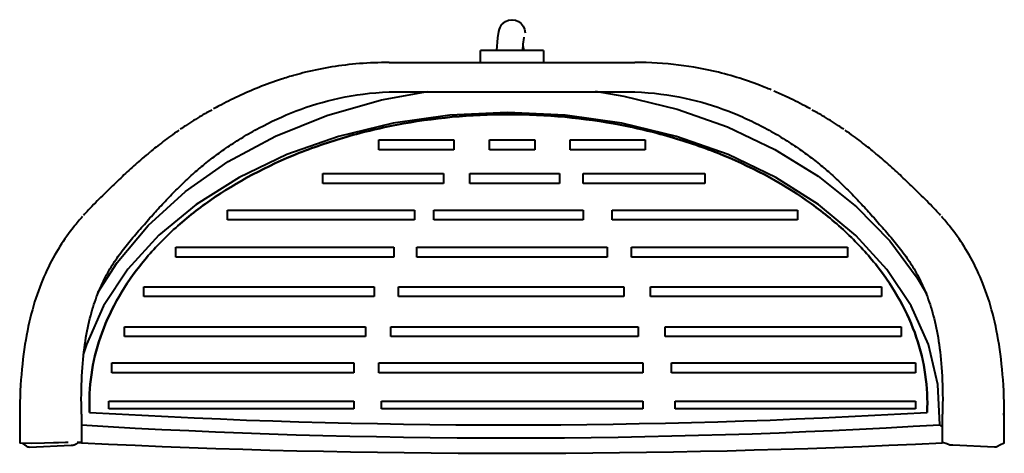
# Model space of a CAD drawing. Header units: millimetres. Extents: x -756 to 756, y -317 to 350.
import ezdxf

# ---------------------------------------------------------------- set-up
doc = ezdxf.new("R2010")
doc.units = ezdxf.units.MM
doc.layers.add('G-PLANOTM', color=6, linetype='Continuous', lineweight=40)

msp = doc.modelspace()

# ---------------------------------------------------------------- linework, layer by layer
at = {"layer": 'G-PLANOTM'}
for p, q in [((48.5, 302.5), (-48.5, 302.5)), ((-48.5, 301), (-48.5, 302.4)), ((-48.5, 295.7), (-48.5, 301)), ((-48.5, 292.4), (-48.5, 295.7)), ((-48.5, 287.9), (-48.5, 292.4)), ((-48.5, 283.9), (-48.5, 287.9)), ((48.5, 302.4), (48.5, 301)), ((48.5, 301), (48.5, 295.7)), ((48.5, 295.7), (48.5, 292.4)), ((48.5, 292.4), (48.5, 287.9)), ((48.5, 287.9), (48.5, 283.9)), ((-188.8, 283.9), (188.8, 283.9)), ((-188.8, 238.9), (188.8, 238.9)), ((-204.4, 149.9), (-204.4, 164.9)), ((-204.4, 164.9), (-89.4, 164.9)), ((-89.4, 164.9), (-89.4, 149.9)), ((-34.5, 149.9), (-34.5, 164.9)), ((-34.5, 164.9), (34.9, 164.9)), ((34.9, 164.9), (34.9, 149.9)), ((89.4, 164.9), (204.4, 164.9)), ((89.4, 149.9), (89.4, 164.9)), ((204.4, 164.9), (204.4, 149.9)), ((-89.4, 149.9), (-204.4, 149.9)), ((34.9, 149.9), (-34.5, 149.9)), ((204.4, 149.9), (89.4, 149.9)), ((-290.5, 98.2), (-290.5, 113.2)), ((-290.5, 113.2), (-105.5, 113.2)), ((-105.5, 113.2), (-105.5, 98.2)), ((-64.9, 98.2), (-64.9, 113.2)), ((-64.9, 113.2), (72.9, 113.2)), ((72.9, 113.2), (72.9, 98.2)), ((109.6, 98.2), (109.6, 113.2)), ((109.6, 113.2), (296.2, 113.2)), ((296.2, 113.2), (296.2, 98.2)), ((-105.5, 98.2), (-290.5, 98.2)), ((72.9, 98.2), (-64.9, 98.2)), ((296.2, 98.2), (109.6, 98.2)), ((-437.4, 57), (-149.8, 57)), ((-437.4, 42), (-437.4, 57)), ((-149.8, 57), (-149.8, 42)), ((-120, 57), (109.6, 57)), ((-120, 42), (-120, 57)), ((109.6, 57), (109.6, 42)), ((153.9, 42), (153.9, 57)), ((153.9, 57), (438.9, 57)), ((438.9, 57), (438.9, 42)), ((-149.8, 42), (-437.4, 42)), ((109.6, 42), (-120, 42)), ((438.9, 42), (153.9, 42)), ((-516.7, -15), (-516.7, 0)), ((-516.7, 0), (-181.7, 0)), ((-181.7, 0), (-181.7, -15)), ((-146.4, -15), (-146.4, 0)), ((-146.4, 0), (146.4, 0)), ((146.4, 0), (146.4, -15)), ((183.7, -15), (183.7, 0)), ((183.7, 0), (515.5, 0)), ((515.5, 0), (515.5, -15)), ((-181.7, -15), (-516.7, -15)), ((146.4, -15), (-146.4, -15)), ((515.5, -15), (183.7, -15)), ((-565.5, -60.7), (-211.8, -60.7)), ((-565.5, -75.7), (-565.5, -60.7)), ((-211.8, -60.7), (-211.8, -75.7)), ((-174.5, -60.7), (171.6, -60.7)), ((-174.5, -75.7), (-174.5, -60.7)), ((171.6, -60.7), (171.6, -75.7)), ((213, -75.7), (213, -60.7)), ((213, -60.7), (568, -60.7)), ((568, -60.7), (568, -75.7)), ((-211.8, -75.7), (-565.5, -75.7)), ((171.6, -75.7), (-174.5, -75.7)), ((568, -75.7), (213, -75.7)), ((-595.3, -137.2), (-595.3, -122.2)), ((-595.3, -122.2), (-225.3, -122.2)), ((-225.3, -122.2), (-225.3, -137.2)), ((-186, -137.2), (-186, -122.2)), ((-186, -122.2), (194, -122.2)), ((194, -122.2), (194, -137.2)), ((235.4, -137.2), (235.4, -122.2)), ((235.4, -122.2), (598.2, -122.2)), ((598.2, -122.2), (598.2, -137.2)), ((-225.3, -137.2), (-595.3, -137.2)), ((194, -137.2), (-186, -137.2)), ((598.2, -137.2), (235.4, -137.2)), ((-614.8, -177.8), (-242.8, -177.8)), ((-614.8, -192.8), (-614.8, -177.8)), ((-242.8, -177.8), (-242.8, -192.8)), ((-204.4, -177.8), (200.9, -177.8)), ((-204.4, -192.8), (-204.4, -177.8)), ((200.9, -177.8), (200.9, -192.8)), ((245, -177.8), (620, -177.8)), ((245, -192.8), (245, -177.8)), ((620, -177.8), (620, -192.8)), ((-242.8, -192.8), (-614.8, -192.8)), ((200.9, -192.8), (-204.4, -192.8)), ((620, -192.8), (245, -192.8)), ((-619.4, -248.5), (-619.4, -236.4)), ((-619.4, -236.4), (-242.8, -236.4)), ((-242.8, -236.4), (-242.8, -248.5)), ((-200.4, -248.5), (-200.4, -236.4)), ((-200.4, -236.4), (200.9, -236.4)), ((200.9, -236.4), (200.9, -248.5)), ((250.9, -248.5), (250.9, -236.4)), ((250.9, -236.4), (620, -236.4)), ((620, -236.4), (620, -248.5)), ((-242.8, -248.5), (-619.4, -248.5)), ((200.9, -248.5), (-200.4, -248.5)), ((620, -248.5), (250.9, -248.5)), ((661.5, -275.8), (657.5, -272.6)), ((-661.5, -300), (-668.3, -300)), ((-668.3, -300), (-661.5, -300))]:
    msp.add_line(p, q, dxfattribs=at)
for points in [[(-14.1, 343.9), (-10, 347.1), (-5.2, 349.1), (0, 349.8), (5.2, 349.1), (10, 347.1), (14.1, 343.9), (17.3, 339.8), (19.3, 335), (20, 329.8)], [(-23.1, 302.4), (-21.6, 321.8), (-20.2, 331.8), (-19.3, 335.3), (-18.4, 337.7), (-17.8, 338.9), (-16, 341.8), (-12.8, 345.2)], [(18.4, 322.7), (18.3, 322.5), (16.9, 312.2), (16, 302.4)], [(-636.3, -69.5), (-606.8, -23.4), (-558.9, 33.7), (-501.7, 85.7), (-436.2, 131.7), (-363.3, 170.8), (-284.3, 202.6), (-200.7, 226.4), (-130.1, 239.5)], [(127.8, 239.9), (172, 232.4), (253.6, 212.4), (331.4, 184.9), (404, 150.3), (470.4, 109.1), (529.6, 62), (580.6, 9.8), (622.7, -46.8), (637, -70.8)], [(657.5, -272.6), (654.6, -210.6), (639.8, -149.5), (613.6, -90.2), (576.2, -33.9), (528.4, 18.3), (471.1, 65.7), (405.2, 107.4), (332, 142.5), (252.7, 170.5), (168.7, 190.8), (81.7, 203.2), (-7, 207.4), (-95.6, 203.2), (-182.7, 190.9), (-266.7, 170.5), (-346, 142.6), (-419.2, 107.5), (-485.1, 65.9), (-542.5, 18.5), (-590.3, -33.8), (-627.7, -90.1), (-654, -149.3), (-658.8, -164.6)], [(754.1, -256.2), (756.5, -256.2)], [(756.5, -256.2), (754.1, -256.2)], [(-682.2, -300), (-685.9, -300), (-696.8, -300.4), (-704.7, -300.7), (-718.4, -301.1), (-738.3, -301.4), (-756.5, -301)], [(-741.3, -307.4), (-677.4, -304.3), (-674.2, -304.2)], [(741.3, -307.4), (677.4, -304.3), (674.2, -304.2)]]:
    msp.add_lwpolyline(points, dxfattribs=at)
for centre, radius, start, end in [((-5.6, 10537.5), 10810.4, 266.58754, 273.41246), ((-5.6, 10537.5), 10810.4, 266.58754, 273.41246), ((-5.6, 10537.5), 10830.4, 266.52801, 273.51021), ((-0.5, 13277.9), 13594.5, 267.21288, 272.79112)]:
    msp.add_arc(centre, radius, start, end, dxfattribs=at)
for points in [[(16.5, 310.2), (16.9, 308.7), (17.2, 307), (17.5, 305)], [(17.5, 305), (17.6, 304.2), (17.8, 303.4), (17.9, 302.6)], [(-511.9, 179.8), (-516.3, 176.8), (-520.7, 173.7), (-524.9, 170.6)], [(524.9, 170.6), (520.7, 173.7), (516.3, 176.8), (511.9, 179.8)], [(-661.5, -256.2), (-661.5, -260), (-661.5, -264.4), (-661.5, -268.5)], [(661.5, -268.5), (661.5, -264.4), (661.5, -260), (661.5, -256.2)], [(661.5, -279.9), (661.5, -278.3), (661.5, -274.7), (661.5, -270.6), (661.5, -268.5)], [(-661.5, -279.9), (-661.5, -281.6), (-661.5, -284.5), (-661.5, -287), (-661.5, -288.2)], [(-756.5, -301), (-756.5, -301), (-756.5, -301), (-756.5, -301)], [(-756.5, -301), (-756.5, -301), (-756.5, -301), (-756.5, -301)], [(673.3, -304), (673, -304), (672.8, -303.9), (661.5, -300)], [(756.5, -301), (744.9, -306.6), (744.8, -306.6), (744.6, -306.7)], [(756.5, -301), (756.5, -301), (756.5, -301), (756.5, -301)], [(756.5, -301), (756.5, -301), (756.5, -301), (756.5, -301)], [(-744.6, -306.7), (-744.8, -306.6), (-744.9, -306.6), (-745, -306.5)], [(-744.3, -306.8), (-744.4, -306.8), (-744.5, -306.7), (-744.6, -306.7)], [(-742.8, -307.3), (-742.9, -307.3), (-743, -307.2), (-743.2, -307.2)], [(-741.7, -307.4), (-741.8, -307.4), (-741.9, -307.4), (-742, -307.4)], [(674, -304.1), (673.9, -304.1), (673.8, -304.1), (673.8, -304.1)], [(742, -307.4), (741.9, -307.4), (741.8, -307.4), (741.7, -307.4)], [(742.8, -307.3), (742.5, -307.3), (742.3, -307.4), (742, -307.4)], [(743.2, -307.2), (743, -307.2), (742.9, -307.3), (742.8, -307.3)], [(744.6, -306.7), (744.5, -306.7), (744.4, -306.8), (744.3, -306.8)]]:
    msp.add_open_spline(points, degree=3, dxfattribs=at)
for points, knots in [([(-188.8, 283.9), (-204.4, 284), (-249.9, 282.3), (-297.4, 274.3), (-328.4, 266.1), (-333.9, 264.5)], [-1, -1, -1, -1, -0.9565217, -0.8695652, -0.8502993, -0.8502993, -0.8502993, -0.8502993]), ([(398.5, 241.8), (395.4, 243.1), (370.3, 253.4), (307, 274.6), (235.6, 284.3), (188.8, 283.9)], [0.7698729, 0.7698729, 0.7698729, 0.7698729, 0.7826087, 0.8695652, 1, 1, 1, 1]), ([(-334.1, 264.5), (-341, 262.5), (-360, 256.7), (-389.4, 246), (-421.2, 232), (-443.7, 220.7), (-455.8, 214.2), (-458.7, 212.6)], [-0.850118, -0.850118, -0.850118, -0.850118, -0.826087, -0.7826087, -0.7391304, -0.6956522, -0.681866, -0.681866, -0.681866, -0.681866]), ([(-661.5, -256.2), (-662.6, -213.8), (-659.5, -161.3), (-648.9, -108.3), (-638.6, -75.5), (-626.5, -48), (-612.7, -24.3), (-599.9, -6.4), (-588.9, 7.4), (-580.4, 17.5), (-571.5, 27.7), (-559.8, 41.1), (-545.6, 57.1), (-528.9, 75.1), (-512.2, 92.1), (-495.1, 108.4), (-477.2, 124.1), (-458, 139.3), (-437.2, 154.2), (-414.2, 169), (-380.7, 188.3), (-314.6, 219.4), (-243.6, 236.6), (-188.8, 238.9)], [0, 0, 0, 0, 0.083333, 0.125, 0.166667, 0.208333, 0.25, 0.291667, 0.3125, 0.333333, 0.354167, 0.375, 0.416667, 0.458333, 0.5, 0.541667, 0.583333, 0.625, 0.666667, 0.708333, 0.75, 0.833333, 1, 1, 1, 1]), ([(188.8, 238.9), (216.2, 237.7), (267.2, 230.9), (322.4, 213.9), (361.8, 197.2), (389.1, 183.5), (414.2, 169), (437.1, 154.2), (458, 139.3), (477.2, 124.1), (495.1, 108.4), (512.2, 92.1), (528.9, 75.1), (545.6, 57.1), (559.8, 41.1), (571.5, 27.7), (580.4, 17.5), (588.9, 7.4), (599.9, -6.4), (612.7, -24.3), (626.5, -48), (638.6, -75.5), (648.9, -108.3), (659.5, -161.3), (662.6, -213.8), (661.5, -256.2)], [-1, -1, -1, -1, -0.916667, -0.833333, -0.791667, -0.75, -0.708333, -0.666667, -0.625, -0.583333, -0.541667, -0.5, -0.458333, -0.416667, -0.375, -0.354167, -0.333333, -0.3125, -0.291667, -0.25, -0.208333, -0.166667, -0.125, -0.083333, 0, 0, 0, 0]), ([(458.7, 212.6), (455.8, 214.2), (443.7, 220.7), (425.3, 230), (408.6, 237.3), (402.3, 240)], [0.68186601, 0.68186601, 0.68186601, 0.68186601, 0.69565217, 0.73913043, 0.76462534, 0.76462534, 0.76462534, 0.76462534]), ([(-649.1, -253.8), (-651, -215.1), (-639.8, -137.3), (-589.1, -45), (-527.9, 21.9), (-454.1, 82.9), (-363.1, 133.2), (-259.8, 169.6), (-150.4, 196.1), (-5.5, 209.8), (139.3, 196.1), (248.8, 169.6), (352, 133.2), (443, 82.9), (516.8, 21.9), (577.9, -45), (618.5, -118.8), (637, -195.6), (638.8, -234.4), (637.9, -253.8)], [-6.316719, -6.316719, -6.316719, -6.316719, -6.049297, -5.781876, -5.648165, -5.514454, -5.247032, -5.113321, -4.97961, -4.712188, -4.444767, -4.311056, -4.177345, -3.909923, -3.776212, -3.642501, -3.37508, -3.241369, -3.107658, -3.107658, -3.107658, -3.107658]), ([(637.9, -253.8), (638.8, -234.4), (637, -195.6), (618.5, -118.8), (577.9, -45), (516.8, 21.9), (443, 82.9), (352, 133.2), (248.8, 169.6), (139.3, 196.1), (-5.5, 209.8), (-150.4, 196.1), (-259.8, 169.6), (-363.1, 133.2), (-454.1, 82.9), (-527.9, 21.9), (-589.1, -45), (-639.8, -137.3), (-651, -215.1), (-649.1, -253.8)], [3.107658, 3.107658, 3.107658, 3.107658, 3.241369, 3.37508, 3.642501, 3.776212, 3.909923, 4.177345, 4.311056, 4.444767, 4.712188, 4.97961, 5.113321, 5.247032, 5.514454, 5.648165, 5.781876, 6.049297, 6.316719, 6.316719, 6.316719, 6.316719]), ([(-461.5, 211), (-466.7, 208.1), (-480.6, 200.2), (-496.5, 190.3), (-507.1, 183.2), (-509.7, 181.3)], [-0.67730807, -0.67730807, -0.67730807, -0.67730807, -0.65217391, -0.60869565, -0.59390153, -0.59390153, -0.59390153, -0.59390153]), ([(509.7, 181.3), (507.1, 183.2), (496.5, 190.3), (480.6, 200.2), (466.7, 208.1), (461.5, 211)], [0.59390153, 0.59390153, 0.59390153, 0.59390153, 0.60869565, 0.65217391, 0.67730807, 0.67730807, 0.67730807, 0.67730807]), ([(-524.9, 170.6), (-532.5, 165.2), (-542.8, 157.3), (-552.9, 149.1), (-555.8, 146.7)], [-0.56521739, -0.56521739, -0.56521739, -0.56521739, -0.52173913, -0.50370662, -0.50370662, -0.50370662, -0.50370662]), ([(555.8, 146.7), (552.9, 149.1), (542.8, 157.3), (532.5, 165.2), (524.9, 170.6)], [0.50370662, 0.50370662, 0.50370662, 0.50370662, 0.52173913, 0.56521739, 0.56521739, 0.56521739, 0.56521739]), ([(-556.4, 146.2), (-560.3, 143), (-571.2, 133.8), (-585.2, 121.3), (-598.8, 108.8), (-605.5, 102.4), (-608.9, 99.1)], [-0.502422, -0.502422, -0.502422, -0.502422, -0.4782609, -0.4347826, -0.4130435, -0.3913043, -0.3913043, -0.3913043, -0.3913043]), ([(608.9, 99.1), (605.5, 102.4), (598.8, 108.8), (585.2, 121.3), (571.2, 133.8), (560.3, 143), (556.4, 146.2)], [0.3913043, 0.3913043, 0.3913043, 0.3913043, 0.4130435, 0.4347826, 0.4782609, 0.502422, 0.502422, 0.502422, 0.502422]), ([(-608.9, 99.1), (-612.3, 95.9), (-619.2, 89.3), (-626, 82.6), (-629.5, 79.1)], [-0.39130432, -0.39130432, -0.39130432, -0.39130432, -0.36956522, -0.34782613, -0.34782613, -0.34782613, -0.34782613]), ([(629.5, 79.1), (626, 82.6), (619.2, 89.3), (612.3, 95.9), (608.9, 99.1)], [0.34782613, 0.34782613, 0.34782613, 0.34782613, 0.36956522, 0.39130432, 0.39130432, 0.39130432, 0.39130432]), ([(-629.5, 79.1), (-633, 75.7), (-640.1, 68.6), (-649.9, 58.5), (-656.1, 51.7), (-658.6, 48.9)], [-0.34782609, -0.34782609, -0.34782609, -0.34782609, -0.32608696, -0.30434783, -0.28968705, -0.28968705, -0.28968705, -0.28968705]), ([(658.6, 48.9), (656.1, 51.7), (649.9, 58.5), (640.1, 68.6), (633, 75.7), (629.5, 79.1)], [0.28968705, 0.28968705, 0.28968705, 0.28968705, 0.30434783, 0.32608696, 0.34782609, 0.34782609, 0.34782609, 0.34782609]), ([(-660, 47.3), (-664.4, 42.3), (-676.3, 28.2), (-695.2, 2), (-715.3, -34.1), (-732.3, -76.8), (-749.9, -143.9), (-756.2, -206.9), (-756.5, -256.2)], [-0.2869602, -0.2869602, -0.2869602, -0.2869602, -0.2608696, -0.2173913, -0.173913, -0.1304348, -0.0869565, 0, 0, 0, 0]), ([(756.5, -256.2), (756.2, -206.9), (749.9, -143.9), (732.3, -76.8), (715.3, -34.1), (695.2, 2), (676.3, 28.2), (664.4, 42.3), (660, 47.3)], [0, 0, 0, 0, 0.0869565, 0.1304348, 0.173913, 0.2173913, 0.2608696, 0.2869602, 0.2869602, 0.2869602, 0.2869602]), ([(-756.5, -256.2), (-756.5, -259.3), (-756.5, -265.2), (-756.5, -270.4), (-756.5, -272.8)], [-1, -1, -1, -1, -0.9285714, -0.8571429, -0.8571429, -0.8571429, -0.8571429]), ([(756.5, -272.8), (756.5, -270.4), (756.5, -265.2), (756.5, -259.3), (756.5, -256.2)], [0.8571429, 0.8571429, 0.8571429, 0.8571429, 0.9285714, 1, 1, 1, 1]), ([(-661.5, -268.5), (-661.5, -270.6), (-661.5, -274.7), (-661.5, -278.3), (-661.5, -279.9)], [-0.8571429, -0.8571429, -0.8571429, -0.8571429, -0.7857143, -0.7143204, -0.7143204, -0.7143204, -0.7143204]), ([(-756.5, -272.8), (-756.5, -275.2), (-756.5, -278.6), (-756.5, -282.7), (-756.5, -284.5), (-756.5, -285.4)], [-0.8571429, -0.8571429, -0.8571429, -0.8571429, -0.7857143, -0.75, -0.7142857, -0.7142857, -0.7142857, -0.7142857]), ([(-756.5, -285.4), (-756.5, -287.1), (-756.5, -290.4), (-756.5, -293.4), (-756.5, -294.7)], [-0.7142856, -0.7142856, -0.7142856, -0.7142856, -0.6428571, -0.5714286, -0.5714286, -0.5714286, -0.5714286]), ([(661.5, -293.6), (661.5, -292.9), (661.5, -291.4), (661.5, -288.3), (661.5, -284.5), (661.5, -281.6), (661.5, -279.9)], [-0.5714286, -0.5714286, -0.5714286, -0.5714286, -0.5, -0.4285714, -0.3571429, -0.2857144, -0.2857144, -0.2857144, -0.2857144]), ([(756.5, -285.4), (756.5, -284.5), (756.5, -282.7), (756.5, -278.7), (756.5, -275.2), (756.5, -272.8)], [0.7142857, 0.7142857, 0.7142857, 0.7142857, 0.75, 0.7857143, 0.8571429, 0.8571429, 0.8571429, 0.8571429]), ([(756.5, -294.7), (756.5, -293.4), (756.5, -290.4), (756.5, -287.1), (756.5, -285.4)], [0.5714286, 0.5714286, 0.5714286, 0.5714286, 0.6428571, 0.7142856, 0.7142856, 0.7142856, 0.7142856]), ([(-756.5, -294.7), (-756.5, -296), (-756.5, -298.1), (-756.5, -299.3), (-756.5, -299.8)], [-0.5714284, -0.5714284, -0.5714284, -0.5714284, -0.5, -0.4285714, -0.4285714, -0.4285714, -0.4285714]), ([(-756.5, -299.8), (-756.5, -300.2), (-756.5, -300.8), (-756.5, -300.9), (-756.5, -301)], [-0.4285701, -0.4285701, -0.4285701, -0.4285701, -0.3571429, -0.2857143, -0.2857143, -0.2857143, -0.2857143]), ([(-745, -306.5), (-745.4, -306.3), (-746.2, -305.8), (-747.6, -304.8), (-749.1, -303.6), (-750.6, -302.4), (-751.7, -301.6), (-752.3, -301.2), (-752.4, -301.1)], [-0.2649573, -0.2649573, -0.2649573, -0.2649573, -0.2393162, -0.2051282, -0.1709402, -0.1367521, -0.1025641, -0.0955921, -0.0955921, -0.0955921, -0.0955921]), ([(-665.1, -300), (-665.6, -300.2), (-666.7, -300.7), (-668.2, -301.6), (-669.3, -302.4), (-669.9, -302.7), (-670.3, -302.9), (-670.5, -303), (-670.8, -303.2), (-671, -303.3), (-671.3, -303.4), (-671.6, -303.5), (-672, -303.7), (-672.3, -303.8), (-672.5, -303.9)], [0.0860236, 0.0860236, 0.0860236, 0.0860236, 0.1197605, 0.1676647, 0.1916168, 0.2035928, 0.2095808, 0.2155689, 0.2215569, 0.2275449, 0.2335329, 0.239521, 0.251497, 0.2634731, 0.2634731, 0.2634731, 0.2634731]), ([(-661.5, -288.2), (-661.5, -289.3), (-661.5, -291.4), (-661.5, -292.9), (-661.5, -293.6)], [-0.5714241, -0.5714241, -0.5714241, -0.5714241, -0.5, -0.4285714, -0.4285714, -0.4285714, -0.4285714]), ([(-661.5, -293.6), (-661.5, -294.3), (-661.5, -295.5), (-661.5, -296.3), (-661.5, -296.7)], [-0.4285674, -0.4285674, -0.4285674, -0.4285674, -0.3571429, -0.2857143, -0.2857143, -0.2857143, -0.2857143]), ([(-661.5, -296.7), (-661.5, -297.5), (-661.5, -298.8), (-661.5, -299.6), (-661.5, -300)], [-0.2856837, -0.2856837, -0.2856837, -0.2856837, -0.1428571, 0, 0, 0, 0]), ([(661.5, -296.7), (661.5, -296.3), (661.5, -295.4), (661.5, -294.3), (661.5, -293.6)], [-0.7142857, -0.7142857, -0.7142857, -0.7142857, -0.6428571, -0.5714287, -0.5714287, -0.5714287, -0.5714287]), ([(661.5, -300), (661.5, -299.6), (661.5, -298.8), (661.5, -297.5), (661.5, -296.7)], [-1, -1, -1, -1, -0.8571429, -0.7142859, -0.7142859, -0.7142859, -0.7142859]), ([(756.5, -299.8), (756.5, -299.3), (756.5, -298.1), (756.5, -296), (756.5, -294.7)], [0.4285714, 0.4285714, 0.4285714, 0.4285714, 0.5, 0.5714285, 0.5714285, 0.5714285, 0.5714285]), ([(756.5, -301), (756.5, -300.9), (756.5, -300.8), (756.5, -300.2), (756.5, -299.8)], [0.2857143, 0.2857143, 0.2857143, 0.2857143, 0.3571429, 0.4285704, 0.4285704, 0.4285704, 0.4285704]), ([(-743.2, -307.2), (-743.3, -307.2), (-743.5, -307.1), (-743.9, -307), (-744.1, -306.9), (-744.3, -306.8)], [-0.30769231, -0.30769231, -0.30769231, -0.30769231, -0.2991453, -0.29059829, -0.28205211, -0.28205211, -0.28205211, -0.28205211]), ([(-742, -307.4), (-742.2, -307.4), (-742.4, -307.3), (-742.7, -307.3), (-742.8, -307.3)], [-0.33333307, -0.33333307, -0.33333307, -0.33333307, -0.32478632, -0.31623997, -0.31623997, -0.31623997, -0.31623997]), ([(-673.3, -304), (-673.3, -304.1), (-673.5, -304.1), (-673.7, -304.1), (-673.8, -304.1)], [0.2814379, 0.2814379, 0.2814379, 0.2814379, 0.28742515, 0.29341317, 0.29341317, 0.29341317, 0.29341317]), ([(-672.5, -303.9), (-672.7, -303.9), (-672.9, -304), (-673.2, -304), (-673.3, -304)], [0.26347315, 0.26347315, 0.26347315, 0.26347315, 0.2754491, 0.28143713, 0.28143713, 0.28143713, 0.28143713]), ([(673.8, -304.1), (673.7, -304.1), (673.5, -304.1), (673.3, -304.1), (673.3, -304)], [-0.29341317, -0.29341317, -0.29341317, -0.29341317, -0.28742515, -0.2814379, -0.2814379, -0.2814379, -0.2814379]), ([(744.3, -306.8), (744.1, -306.9), (743.8, -307), (743.4, -307.1), (743.2, -307.2)], [0.28205211, 0.28205211, 0.28205211, 0.28205211, 0.29059829, 0.30769231, 0.30769231, 0.30769231, 0.30769231])]:
    msp.add_open_spline(points, degree=3, knots=knots, dxfattribs=at)

doc.saveas('drawing.dxf')
